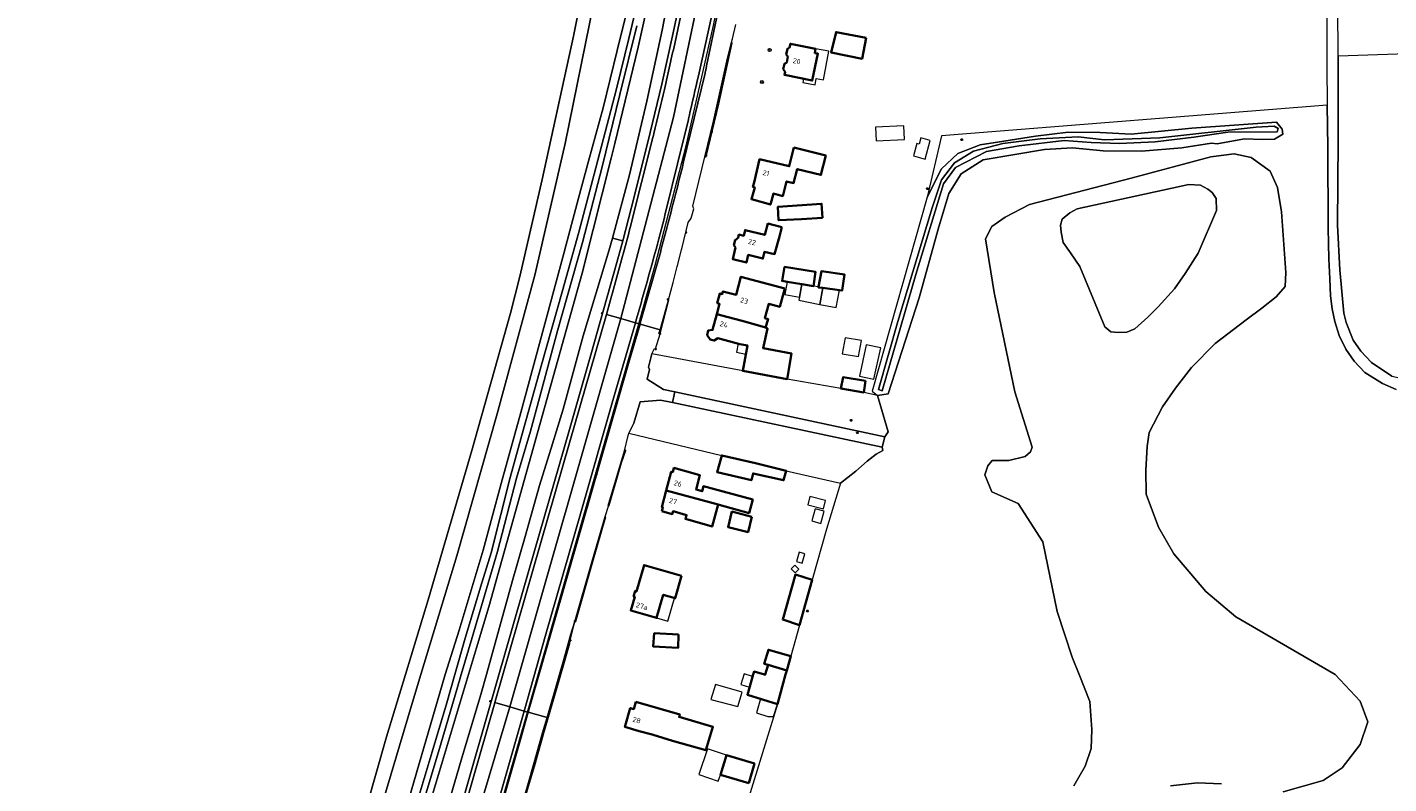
# Model space of a CAD drawing. Header units: metres. Extents: x 152610 to 160096, y 456114 to 462495.
# Tile 5 of 256: x 153111 to 153471, y 458471 to 458672. Entities that reach past the tile are written whole.
import ezdxf
from ezdxf.enums import TextEntityAlignment as Align

# ---------------------------------------------------------------- set-up
doc = ezdxf.new("R2010")
doc.units = ezdxf.units.M
doc.header["$LTSCALE"] = 0.5
doc.layers.get('0').update_dxf_attribs({"linetype": 'CONTINUOUS'})
for name, color, linetype, lineweight in [('B-PV-GR-BOOM-S', 251, 'CONTINUOUS', 25), ('B-PV-GR-BOS_GEMENGD-GV', 251, 'CONTINUOUS', 13), ('B-PV-GR-BOS_NAALD-GV', 251, 'CONTINUOUS', 13), ('B-PV-GR-GRAS-GV', 251, 'CONTINUOUS', 13), ('B-PV-GR-GROENVOORZIENING-GV', 251, 'CONTINUOUS', 18), ('B-PV-GR-HAAG-G', 251, 'GR-HAAG1-SO', 13), ('B-PV-GR-HEIDE-GV', 251, 'CONTINUOUS', 13), ('B-PV-GW-TALUD_KRUIN-G', 251, 'CONTINUOUS', 18), ('B-PV-IE-MEUBILAIR-S', 251, 'CONTINUOUS', 25), ('B-PV-IE-TERREINAFSCHEIDING_KUNSTMATIG_HEKWERK-G', 251, 'IE-TERREINAFSCHEIDING_KUNSTMATIG-SO', 18), ('B-PV-OG-BEBOUWING-GV', 6, 'CONTINUOUS', 35), ('B-PV-OG-BEBOUWING-T18', 1, 'CONTINUOUS', 18), ('B-PV-OG-BEBOUWING_LOODS-GV', 251, 'CONTINUOUS', 18), ('B-PV-OG-BEBOUWING_OVERBOUWING-GV', 251, 'CONTINUOUS', 18), ('B-PV-OG-BEBOUWING_SCHUUR-GV', 251, 'CONTINUOUS', 18), ('B-PV-OG-TERREIN_BEGROEID-GV', 251, 'CONTINUOUS', 18), ('B-PV-OG-TERREIN_OEVER-GV', 251, 'CONTINUOUS', 18), ('B-PV-OG-WATER_SLOOT-GV', 251, 'CONTINUOUS', 18), ('B-PV-VH-GESLOTENVERHARDING-GV', 251, 'CONTINUOUS', 18), ('B-PV-VH-GESLOTENVERHARDING_ASFALT-GV', 251, 'CONTINUOUS', 18), ('B-PV-VH-HALFVERHARDING-GV', 251, 'CONTINUOUS', 18), ('B-PV-VH-ONVERHARD_ZAND-GV', 251, 'CONTINUOUS', 18), ('B-PV-VH-OPENVERHARDING-GV', 251, 'CONTINUOUS', 18), ('B-PV-VH-OPENVERHARDING_BETONSTRAATSTEEN-GV', 251, 'CONTINUOUS', 18)]:
    doc.layers.add(name, color=color, linetype=linetype, lineweight=lineweight)
doc.styles.add('NLCS-ISO', font='NLCS-ISO.ttf')
doc.styles.add('NLCS-ISO-M750-T18', font='NLCS-ISO.ttf', dxfattribs={"height": 1.35})
doc.linetypes.add('GR-HAAG1-SO', pattern='A,6,[176,NLCS.SHX,S=0.125,R=0,X=0,Y=0],-2', length=8)
doc.linetypes.add('IE-TERREINAFSCHEIDING_KUNSTMATIG-SO', pattern='A,4,[82,NLCS.SHX,S=0.75,R=90,X=0,Y=0],4,-2', length=10)

# ---------------------------------------------------------------- blocks, each defined once
blk = doc.blocks.new('SIE-MEUBILAIR_BORD_VERKEER-SO')
blk.add_lwpolyline([(-0.5625, -0.5625), (0.5625, -0.5625), (0.5625, 0.5625), (-0.5625, 0.5625)], close=True)
at = {"style": 'NLCS-ISO'}
blk.add_text('vb', height=0.75, dxfattribs=at).set_placement((0, 0), align=Align.MIDDLE_CENTER)
blk = doc.blocks.new('SIE-MEUBILAIR_PAAL_LICHTMAST-SO')
for points in [[(-0.6, 0), (-1, 0)], [(-0.7, 0.7), (-0.4, 0.4)], [(0, 1), (0, 0.6)], [(0.4, 0.4), (0.7, 0.7)], [(1, 0), (0.6, 0)], [(-0.7, -0.7), (-0.4, -0.4)], [(0, -0.6), (0, -1)], [(0.4, -0.4), (0.7, -0.7)]]:
    blk.add_lwpolyline(points)
blk.add_circle((0, 0), 0.5)
blk = doc.blocks.new('SIE-MEUBILAIR_PAAL_GRENSMARKERING-SO')
blk.add_circle((0, 0), 0.75)
at = {"style": 'NLCS-ISO'}
blk.add_text('gr', height=0.75, dxfattribs=at).set_placement((0, 0.2), align=Align.MIDDLE_CENTER)
blk = doc.blocks.new('SIE-MEUBILAIR_PAAL-SO')
blk.add_circle((0, 0), 0.75)
blk = doc.blocks.new('SIE-MEUBILAIR_PAAL_VERKEERSBORD-SO')
blk.add_circle((0, 0), 0.75)
at = {"style": 'NLCS-ISO'}
blk.add_text('vb', height=0.75, dxfattribs=at).set_placement((0, 0.1), align=Align.MIDDLE_CENTER)
blk = doc.blocks.new('SIE-MEUBILAIR_PAAL_HECTOMETER-SO')
blk.add_circle((0, 0), 0.75)
at = {"style": 'NLCS-ISO'}
blk.add_text('hm', height=0.75, dxfattribs=at).set_placement((0.2, 0.1), align=Align.MIDDLE_CENTER)
blk = doc.blocks.new('SIE-MEUBILAIR_PUT_RIOOLPUT-SO')
blk.add_ellipse((0, 0), major_axis=(1.25, 0), ratio=0.54)
blk = doc.blocks.new('SGR-BOOM_GBKN-SO')
at = {"linetype": 'ByBlock', "lineweight": 18}
h = blk.add_hatch(color=0, dxfattribs=at)
h.dxf.hatch_style = 1
edge = h.paths.add_edge_path()
edge.add_arc((0, 0), 0.25, 0, 360)
at = {"color": 0, "linetype": 'ByBlock', "lineweight": 18}
for radius in [2, 0.25]:
    blk.add_circle((0, 0), radius, dxfattribs=at)
at = {"color": 0, "linetype": 'ByBlock', "lineweight": 18, "style": 'NLCS-ISO'}
blk.add_attdef('SOORT', (2.5, 0), '', height=1.5, dxfattribs=at)

msp = doc.modelspace()

# ---------------------------------------------------------------- linework, layer by layer
at = {"layer": 'B-PV-GR-BOS_GEMENGD-GV', "flags": 128}
for points in [[(153473.23, 458575.549), (153469.536, 458577.089), (153464.899, 458580.011), (153462.059, 458582.996), (153459.87, 458586.213), (153458.103, 458589.798), (153456.914, 458593.538), (153456.271, 458596.935), (153455.825, 458600.293), (153455.61, 458604.856), (153455.325, 458610.123), (153455.181, 458618.247), (153455.059, 458639.763), (153454.962, 458650.864), (153352.832, 458642.756), (153348.962, 458626.49), (153352.829, 458633.977), (153357.107, 458638.062), (153363.05, 458640.315), (153369.309, 458641.328), (153377.713, 458642.61), (153386.354, 458643.689), (153394.791, 458643.624), (153403.038, 458643.185), (153419.076, 458644.759), (153441.518, 458646.382), (153443.014, 458644.513), (153443.209, 458643.193), (153440.986, 458641.879), (153437.679, 458641.78), (153433.039, 458641.943), (153425.83, 458640.65), (153424.265, 458640.768), (153416.43, 458639.526), (153405.725, 458638.653), (153395.57, 458638.743), (153387.452, 458639.521), (153380.056, 458639.081), (153372.239, 458637.764), (153363.847, 458636.357), (153357.973, 458632.691), (153354.735, 458627.495), (153351.915, 458617.959), (153346.84, 458599.846), (153338.649, 458574.343), (153335.863, 458573.929), (153338.643, 458564.314), (153337.758, 458563.012), (153337.102, 458560.264), (153337.296, 458559.32), (153335.447, 458558.415), (153333.097, 458556.519), (153330.084, 458553.901), (153326.002, 458550.68), (153322.332, 458538.473), (153318.57, 458525.119), (153315.185, 458513.102), (153312.855, 458504.83), (153311.8, 458501.085), (153311.5, 458500), (153309.327, 458492.122), (153301.761, 458467.461)], [(153387.819, 458470.519), (153390.828, 458475.698), (153392.452, 458480.369), (153392.561, 458485.413), (153392.032, 458492.85), (153389.238, 458500), (153387.409, 458504.551), (153383.419, 458516.709), (153379.622, 458535.166), (153373.076, 458545.286), (153366.126, 458548.359), (153364.296, 458552.944), (153365.036, 458555.295), (153366.206, 458556.687), (153370.583, 458556.701), (153374.956, 458557.783), (153376.34, 458558.962), (153376.763, 458560.245), (153372.231, 458574.856), (153366.699, 458601.207), (153364.41, 458615.398), (153366.108, 458618.714), (153369.622, 458621.181), (153376.124, 458624.512), (153403.004, 458631.54), (153424.124, 458637.161), (153430.313, 458637.929), (153434.8, 458636.983), (153439.83, 458633.37), (153441.766, 458628.999), (153442.855, 458622.597), (153443.975, 458606.48), (153443.774, 458602.849), (153441.434, 458600.066), (153437.601, 458597.064), (153433.448, 458593.954), (153425.248, 458587.735), (153418.97, 458581.309), (153414.718, 458575.85), (153411.318, 458570.928), (153407.817, 458564.084), (153407.295, 458560.452), (153406.889, 458554.152), (153407.017, 458547.747), (153410.249, 458539.003), (153414.329, 458531.971), (153422.796, 458521.963), (153430.718, 458515.264), (153457.071, 458500), (153463.651, 458492.961), (153465.686, 458487.42), (153463.689, 458481.487), (153458.918, 458475.293), (153453.885, 458471.872), (153443.304, 458468.937)], [(153426.905, 458471.026), (153420.6, 458471.257), (153413.415, 458470.477)]]:
    msp.add_lwpolyline(points, dxfattribs=at)
for points in [[(153443.014, 458644.513), (153441.518, 458646.382), (153419.076, 458644.759), (153403.038, 458643.185), (153394.791, 458643.624), (153386.354, 458643.689), (153377.713, 458642.61), (153369.309, 458641.328), (153363.05, 458640.315), (153357.107, 458638.062), (153352.829, 458633.977), (153348.962, 458626.49), (153334.422, 458575.047), (153335.863, 458573.929), (153338.649, 458574.343), (153346.84, 458599.846), (153351.915, 458617.959), (153354.735, 458627.495), (153357.973, 458632.691), (153363.847, 458636.357), (153372.239, 458637.764), (153380.056, 458639.081), (153387.452, 458639.521), (153395.57, 458638.743), (153405.725, 458638.653), (153416.43, 458639.526), (153424.265, 458640.768), (153425.83, 458640.65), (153433.039, 458641.943), (153437.679, 458641.78), (153440.986, 458641.879), (153443.209, 458643.193)], [(153436.145, 458645.067), (153440.858, 458645.289), (153441.961, 458644.698), (153441.675, 458643.764), (153428.602, 458643.74), (153419.652, 458642.396), (153409.409, 458641.14), (153399.922, 458640.715), (153392.379, 458640.985), (153385.235, 458641.533), (153373.383, 458640.045), (153364.696, 458638.558), (153356.486, 458634.331), (153353.279, 458629.999), (153345.947, 458605.98), (153337.044, 458575.129), (153336.144, 458575.492), (153341.199, 458593.578), (153350.276, 458623.651), (153352.764, 458631.096), (153356.262, 458635.569), (153361.24, 458638.655), (153369.012, 458640.684), (153378.923, 458641.95), (153388.949, 458642.489), (153395.978, 458641.658), (153410.646, 458642.233)], [(153441.961, 458644.698), (153440.858, 458645.289), (153436.145, 458645.067), (153410.646, 458642.233), (153395.978, 458641.658), (153388.949, 458642.489), (153378.923, 458641.95), (153369.012, 458640.684), (153361.24, 458638.655), (153356.262, 458635.569), (153352.764, 458631.096), (153350.276, 458623.651), (153341.199, 458593.578), (153336.144, 458575.492), (153337.044, 458575.129), (153345.947, 458605.98), (153353.279, 458629.999), (153356.486, 458634.331), (153364.696, 458638.558), (153373.383, 458640.045), (153385.235, 458641.533), (153392.379, 458640.985), (153399.922, 458640.715), (153409.409, 458641.14), (153419.652, 458642.396), (153428.602, 458643.74), (153441.675, 458643.764)], [(153421.402, 458629.673), (153418.306, 458629.876), (153388.755, 458623.373), (153386.73, 458622.352), (153384.76, 458620.637), (153384.285, 458619.034), (153384.451, 458617.22), (153384.994, 458614.499), (153386.925, 458611.73), (153389.392, 458608.109), (153396.011, 458592.117), (153397.617, 458590.787), (153399.592, 458590.634), (153401.834, 458590.694), (153404.019, 458591.609), (153407.426, 458594.663), (153410.192, 458597.448), (153414.5, 458602.16), (153417.316, 458606.226), (153420.714, 458611.682), (153425.641, 458622.961), (153425.524, 458626.11), (153424.505, 458627.708), (153423.328, 458628.612)], [(153300.151, 458580.446), (153276.103, 458584.947), (153275.958, 458584.656), (153275.213, 458581.471), (153275.457, 458580.833), (153274.881, 458578.221), (153279.209, 458575.533), (153282.167, 458574.916), (153337.758, 458563.012), (153338.643, 458564.314), (153335.863, 458573.929), (153332.187, 458574.758), (153326.16, 458575.819), (153311.956, 458578.281)], [(153337.102, 458560.264), (153281.519, 458572.039), (153278.399, 458572.696), (153272.99, 458572.267), (153271.346, 458566.622), (153269.982, 458563.912), (153294.586, 458558.048), (153303.492, 458555.966), (153311.673, 458554.007), (153326.002, 458550.68), (153330.084, 458553.901), (153333.097, 458556.519), (153335.447, 458558.415), (153337.296, 458559.32)]]:
    msp.add_lwpolyline(points, close=True, dxfattribs=at)
at = {"layer": 'B-PV-GR-BOS_NAALD-GV', "flags": 128}
msp.add_lwpolyline([(153500, 458675.689), (153481.3, 458664.678), (153457.841, 458663.882), (153457.836, 458641.493), (153457.692, 458619.049), (153458.298, 458607.214), (153459.296, 458595.709), (153459.921, 458593.261), (153461.84, 458588.627), (153463.869, 458585.683), (153466.655, 458582.654), (153472.062, 458579.032), (153478.026, 458577.742), (153481.982, 458577.552), (153500, 458578.647), (153518.742, 458579.786), (153603.732, 458584.217), (153622.279, 458585.079), (153622.12, 458586.228), (153621.698, 458588.875), (153619.817, 458588.761), (153612.623, 458627.587), (153598.046, 458698.398)], dxfattribs=at)
at = {"layer": 'B-PV-GR-GRAS-GV', "flags": 128}
for points in [[(153276.887, 458686.145), (153272.46, 458666.225), (153266.311, 458640.676), (153265.329, 458636.774), (153260.572, 458617.87), (153257.662, 458606.305), (153232.871, 458517.935), (153229.619, 458507.097), (153217.43, 458466.468)], [(153219.498, 458456.462), (153225.557, 458477.328), (153230.81, 458494.723), (153232.271, 458500), (153239.159, 458524.889), (153242.533, 458536.524), (153246.353, 458550.116), (153249.804, 458561.152), (153252.633, 458570.339), (153257.92, 458589.712), (153264.79, 458612.529), (153265.636, 458615.65), (153270.176, 458632.397), (153274.731, 458651.945), (153278.83, 458670.691), (153281.473, 458684.543)]]:
    msp.add_lwpolyline(points, dxfattribs=at)
at = {"layer": 'B-PV-GR-GROENVOORZIENING-GV', "flags": 128}
for points in [[(153281.473, 458684.543), (153278.83, 458670.691), (153274.731, 458651.945), (153270.176, 458632.397), (153265.636, 458615.65), (153268.413, 458614.898), (153271.37, 458626.543), (153275.674, 458643.613), (153278.696, 458656.436), (153281.577, 458669.263), (153283.592, 458678.676)], [(153283.592, 458678.676), (153281.577, 458669.263), (153278.696, 458656.436), (153275.674, 458643.613), (153271.37, 458626.543), (153268.413, 458614.898), (153266.848, 458609.138), (153259.932, 458584.711), (153254.072, 458564.336), (153243.678, 458528.196), (153235.226, 458498.704), (153228.342, 458474.685), (153219.042, 458442.236), (153213.385, 458422.522), (153208.02, 458403.881), (153202.561, 458384.801), (153197.239, 458366.179), (153189.167, 458338.034), (153185.908, 458338.969), (153183.844, 458331.792), (153179.437, 458316.351), (153174.493, 458299.086), (153171.265, 458287.869), (153166.372, 458270.833)], [(153290.597, 458661.26), (153292.507, 458670.48), (153294.416, 458679.7), (153293.996, 458679.795), (153293.11, 458679.994), (153292.536, 458677.346), (153291.959, 458674.7), (153290.194, 458666.685), (153288.409, 458658.675)], [(153284.402, 458635.47), (153287.288, 458647.425), (153290.171, 458659.38)], [(153285.763, 458647.096), (153282.876, 458635.282), (153279.986, 458623.47)], [(153270.364, 458618.46), (153273.372, 458630.373), (153276.377, 458642.287), (153276.512, 458642.83), (153276.645, 458643.373)], [(153219.042, 458442.236), (153228.342, 458474.685), (153235.226, 458498.704), (153243.678, 458528.196), (153254.072, 458564.336), (153259.932, 458584.711), (153266.848, 458609.138), (153268.413, 458614.898), (153265.636, 458615.65), (153264.79, 458612.529), (153257.92, 458589.712), (153252.633, 458570.339), (153249.804, 458561.152), (153246.353, 458550.116), (153242.533, 458536.524), (153239.159, 458524.889), (153232.271, 458500), (153230.81, 458494.723), (153225.557, 458477.328), (153219.498, 458456.462)], [(153272.642, 458592.95), (153272.959, 458592.861), (153273.027, 458593.093), (153278.336, 458611.784)], [(153159.319, 458237.67), (153165.031, 458254.558), (153171.072, 458274.406), (153171.808, 458274.196), (153179.412, 458300.271), (153179.428, 458300.327), (153180.544, 458304.237), (153188.065, 458330.582), (153196.808, 458361.041), (153206.938, 458396.508), (153206.94, 458396.514), (153216.16, 458428.55), (153224.52, 458457.748), (153234.473, 458492.474), (153234.497, 458492.558), (153244.639, 458527.92), (153254.247, 458561.362), (153264.039, 458595.373), (153264.042, 458595.385)], [(153271.858, 458593.66), (153271.728, 458593.207), (153272.642, 458592.95)], [(153251.281, 458498.798), (153248.325, 458488.564), (153247.163, 458484.542)], [(153247.374, 458484.059), (153247.489, 458484.476), (153251.591, 458498.641), (153251.281, 458498.798)], [(153233.37, 458454.991), (153241.47, 458483.422), (153243.353, 458490), (153243.161, 458490.055), (153242.243, 458490.32), (153239.065, 458479.158), (153229.958, 458447.373), (153220.522, 458414.627), (153214.713, 458394.301), (153206.591, 458365.878), (153198.519, 458337.734), (153189.694, 458307.118), (153188.233, 458302.009), (153187.139, 458298.184), (153177.621, 458264.897), (153172.648, 458247.465), (153166.622, 458225.936)], [(153244.876, 458476.658), (153240.092, 458459.515), (153236.907, 458448.205)], [(153237.386, 458447.623), (153237.524, 458449.806), (153241.306, 458463.235), (153245.382, 458476.812), (153245.402, 458476.884)]]:
    msp.add_lwpolyline(points, dxfattribs=at)
at = {"layer": 'B-PV-GR-GROENVOORZIENING-GV'}
for points in [[(153282.312, 458667.955, 0.0034602), (153285.195, 458681.478)], [(153279.397, 458655.024, 0.0023975), (153282.312, 458667.955)], [(153290.171, 458659.38, 0.0032305), (153290.394, 458660.329)], [(153290.394, 458660.329, 0.0053504), (153290.597, 458661.26)], [(153288.409, 458658.675, -0.0017563), (153285.954, 458647.897)], [(153276.645, 458643.373, 0.0027358), (153279.397, 458655.024)], [(153285.954, 458647.897, -0.0038255), (153285.763, 458647.096)], [(153282.421, 458627.506, 0.0033692), (153284.402, 458635.47)], [(153278.336, 458611.784, 0.0017016), (153282.421, 458627.506)], [(153279.986, 458623.47, -0.0065164), (153277.208, 458612.732)], [(153268.353, 458610.822, 0.0050974), (153270.364, 458618.46)], [(153277.208, 458612.732, -0.0036753), (153271.858, 458593.66)], [(153264.042, 458595.385, 0.0025282), (153268.353, 458610.822)], [(153247.163, 458484.542, 0.0144487), (153247.374, 458484.059)], [(153245.402, 458476.884, 0.0155972), (153244.876, 458476.658)]]:
    msp.add_lwpolyline(points, format="xyb", dxfattribs=at)
at = {"layer": 'B-PV-GR-GROENVOORZIENING-GV', "flags": 128}
for points in [[(153290.119, 458637.197), (153290.276, 458637.158), (153290.485, 458637.142), (153293.811, 458651.165), (153297.381, 458667.3), (153297.153, 458667.549), (153296.158, 458663.324), (153292.433, 458646.585)], [(153280.476, 458599.275), (153278.25, 458591.37), (153277.971, 458590.381), (153278.258, 458590.286), (153280.583, 458599.207)], [(153272.959, 458592.861), (153272.642, 458592.95), (153271.728, 458593.207), (153265.966, 458573.221), (153257.209, 458542.592), (153248.044, 458510.692), (153242.243, 458490.32), (153243.161, 458490.055), (153243.353, 458490), (153250.71, 458515.707), (153259.857, 458547.384), (153269.902, 458582.444)], [(153268.823, 458559.257), (153264.537, 458544.822), (153264.773, 458544.75), (153267.012, 458552.415), (153268.009, 458556.049), (153269.179, 458559.311), (153269.211, 458559.399)], [(153263.756, 458541.862), (153260.174, 458529.744), (153255.689, 458514.064), (153255.931, 458514.049), (153260.443, 458529.839), (153263.858, 458541.8)], [(153254.201, 458509.117), (153252.762, 458503.964), (153253.144, 458503.923), (153254.321, 458508.244), (153254.494, 458509.045)]]:
    msp.add_lwpolyline(points, close=True, dxfattribs=at)
at = {"layer": 'B-PV-GR-HAAG-G', "flags": 128}
msp.add_lwpolyline([(153268.009, 458556.049), (153269.179, 458559.311)], dxfattribs=at)
at = {"layer": 'B-PV-GR-HEIDE-GV', "flags": 128}
for points in [[(153071.559, 458288.333), (153116.568, 458296.611), (153141.394, 458301.93), (153152.804, 458302.963), (153153.502, 458306.576), (153155.823, 458316.493), (153164.925, 458346.216), (153172.457, 458370.503), (153181.242, 458398.176), (153189.331, 458425.802), (153197.807, 458455.193), (153205.834, 458483.465), (153210.831, 458500), (153216.811, 458519.786), (153228.378, 458559.382), (153238.626, 458595.717), (153241.142, 458605.419), (153247.076, 458631.141), (153255.373, 458669.127), (153263.956, 458712.631)], [(153260.669, 458677.656), (153253.108, 458640.7), (153245.074, 458605.777), (153235.086, 458569.099), (153224.44, 458531.472), (153214.916, 458500), (153212.696, 458492.663), (153201.41, 458454.658), (153189.239, 458411.738), (153181.611, 458386.799), (153176.203, 458367.881), (153168.219, 458344.676), (153159.055, 458316.282), (153156.231, 458303.213), (153152.314, 458285.084), (153147.814, 458268.674)], [(153149.522, 458258.707), (153162.174, 458301.599), (153184.982, 458375.934), (153198.574, 458421.876), (153221.327, 458500), (153225.077, 458511.788), (153231.446, 458532.978), (153236.201, 458550.63), (153241.374, 458569.463), (153247.461, 458591.944), (153252.477, 458610.617), (153256.648, 458626.198), (153259.352, 458635.998), (153263.178, 458650.114), (153266.929, 458665.353), (153269.969, 458677.773)]]:
    msp.add_lwpolyline(points, dxfattribs=at)
at = {"layer": 'B-PV-GW-TALUD_KRUIN-G', "flags": 128}
msp.add_lwpolyline([(153385.235, 458641.533), (153373.383, 458640.045), (153364.696, 458638.558), (153356.486, 458634.331), (153353.279, 458629.999), (153345.947, 458605.98), (153337.044, 458575.129), (153336.144, 458575.492), (153341.199, 458593.578), (153350.276, 458623.651), (153352.764, 458631.096), (153356.262, 458635.569), (153361.24, 458638.655), (153369.012, 458640.684), (153378.923, 458641.95), (153388.949, 458642.489), (153395.978, 458641.658), (153410.646, 458642.233), (153436.145, 458645.067), (153440.858, 458645.289), (153441.961, 458644.698), (153441.675, 458643.764), (153428.602, 458643.74), (153419.652, 458642.396), (153409.409, 458641.14), (153399.922, 458640.715), (153392.379, 458640.985)], close=True, dxfattribs=at)
at = {"layer": 'B-PV-IE-TERREINAFSCHEIDING_KUNSTMATIG_HEKWERK-G', "flags": 128}
for points in [[(153215.835, 458394.419), (153220.735, 458411.594), (153222.182, 458416.682), (153237.885, 458471.573), (153243.161, 458490.055), (153252.334, 458522.192), (153264.459, 458564.399), (153272.642, 458592.95), (153272.73, 458593.256), (153277.004, 458608.465), (153285.143, 458640.04), (153292.413, 458671.943), (153293.996, 458679.795), (153298.645, 458702.86), (153304.211, 458735.101), (153308.915, 458767.921), (153310.525, 458781.755), (153311.013, 458785.952), (153311.551, 458790.574), (153315.295, 458794.067), (153316.95, 458807.39)], [(153187.249, 458364.031), (153202.585, 458416.99), (153217.43, 458466.468), (153229.619, 458507.097), (153232.871, 458517.935), (153257.662, 458606.305), (153260.572, 458617.87), (153265.329, 458636.774), (153266.311, 458640.676), (153272.46, 458666.225), (153276.887, 458686.145), (153280.459, 458702.299), (153282.506, 458712.578), (153282.968, 458714.898), (153291.667, 458758.584)]]:
    msp.add_lwpolyline(points, dxfattribs=at)
at = {"layer": 'B-PV-OG-BEBOUWING-GV', "flags": 128}
for points in [[(153332.797, 458668.67), (153324.875, 458670.229), (153323.559, 458664.845), (153331.739, 458663.142)], [(153319.441, 458665.794), (153312.777, 458667.148), (153312.565, 458666.104), (153311.999, 458665.804), (153311.689, 458664.281), (153312.133, 458663.714), (153311.823, 458662.187), (153311.171, 458661.842), (153310.871, 458660.364), (153311.364, 458659.733), (153311.191, 458658.882), (153318.554, 458657.386), (153320.046, 458664.54), (153319.268, 458664.675)], [(153313.708, 458639.637), (153312.467, 458634.669), (153304.615, 458636.521), (153303.157, 458630.343), (153302.841, 458629.193), (153303.314, 458629.064), (153302.451, 458625.919), (153307.473, 458624.535), (153308.263, 458627.436), (153310.769, 458626.776), (153311.755, 458630.654), (153313.622, 458630.193), (153314.571, 458633.94), (153320.836, 458632.391), (153322.132, 458637.5)], [(153321.251, 458620.97), (153321.044, 458624.735), (153309.419, 458623.919), (153309.632, 458620.366), (153309.743, 458620.372), (153315.724, 458620.683)], [(153310.494, 458618.512), (153306.824, 458619.472), (153305.991, 458616.459), (153300.79, 458617.745), (153300.425, 458616.268), (153299.141, 458616.585), (153298.924, 458615.708), (153298.173, 458615.095), (153297.838, 458613.741), (153298.23, 458613.137), (153297.958, 458612.039), (153297.993, 458612.03), (153297.505, 458610.054), (153301.13, 458609.158), (153301.63, 458611.18), (153305.508, 458610.222), (153305.952, 458612.017), (153308.603, 458611.401), (153309.847, 458616.079)], [(153311.262, 458602.294), (153299.673, 458605.407), (153298.376, 458600.579), (153294.905, 458601.511), (153294.719, 458600.82), (153294.104, 458600.986), (153293.402, 458598.373), (153294.026, 458598.206), (153293.3, 458595.501), (153300.969, 458593.462), (153306.184, 458591.978), (153306.864, 458594.157), (153306.031, 458594.38), (153307.068, 458598.244), (153309.965, 458597.466)], [(153311.958, 458604.057), (153315.761, 458603.425), (153318.898, 458602.903), (153319.404, 458606.704), (153311.225, 458607.978), (153310.557, 458604.29)], [(153321.384, 458602.416), (153325.743, 458601.821), (153326.478, 458601.721), (153326.77, 458603.567), (153327.12, 458605.976), (153320.975, 458606.851), (153320.218, 458602.716), (153320.193, 458602.579)], [(153300.969, 458593.462), (153293.3, 458595.501), (153292.173, 458591.304), (153291.032, 458591.181), (153290.692, 458589.915), (153291.527, 458588.755), (153292.609, 458588.465), (153293.518, 458589.119), (153299.38, 458587.545), (153301.395, 458587.2), (153300.151, 458580.446), (153311.956, 458578.281), (153313.08, 458585.047), (153305.547, 458586.435), (153306.747, 458591.679), (153306.184, 458591.978)], [(153332.7, 458577.801), (153326.745, 458578.764), (153326.16, 458575.819), (153332.187, 458574.758)], [(153303.492, 458555.966), (153294.586, 458558.048), (153293.372, 458553.589), (153302.465, 458551.468), (153302.881, 458553.292), (153310.99, 458551.451), (153311.673, 458554.007)], [(153293.871, 458544.98), (153301.837, 458542.76), (153302.795, 458546.345), (153292.643, 458549.143), (153289.758, 458549.869), (153289.43, 458548.566), (153287.792, 458549.012), (153288.818, 458552.784), (153284.764, 458553.956), (153281.929, 458554.728), (153281.627, 458553.621), (153281.238, 458553.727), (153279.89, 458548.774), (153293.605, 458545.052)], [(153278.745, 458543.252), (153281.506, 458542.486), (153281.712, 458543.248), (153285.269, 458542.258), (153284.983, 458541.237), (153292.028, 458539.212), (153293.605, 458545.052), (153279.89, 458548.774), (153278.693, 458544.378), (153279.027, 458544.288)], [(153302.558, 458541.817), (153297.287, 458543.157), (153296.275, 458539.059), (153301.554, 458537.749)], [(153283.977, 458526.104), (153274.043, 458528.995), (153272.004, 458521.987), (153271.651, 458522.09), (153271.245, 458520.697), (153271.566, 458520.603), (153270.514, 458516.989), (153277.341, 458515.003), (153279.122, 458521.124), (153282.26, 458520.208)], [(153318.57, 458525.119), (153314.122, 458526.474), (153310.76, 458514.54), (153315.185, 458513.102)], [(153283.151, 458510.556), (153276.718, 458510.935), (153276.393, 458507.435), (153283.036, 458507.064)], [(153306.891, 458502.564), (153311.8, 458501.085), (153312.855, 458504.83), (153306.962, 458506.575), (153305.854, 458502.833)], [(153311.8, 458501.085), (153306.891, 458502.564), (153306.132, 458500), (153306.114, 458499.938), (153305.892, 458500), (153303.142, 458500.77), (153302.92, 458500), (153301.379, 458494.642), (153309.327, 458492.122), (153311.5, 458500)], [(153271.846, 458492.759), (153271.292, 458490.834), (153270.386, 458491.095), (153269.036, 458486.399), (153268.949, 458486.098), (153272.707, 458485.018), (153276.178, 458484.061), (153276.45, 458483.983), (153281.588, 458482.464), (153290.419, 458479.925), (153292.242, 458486.159), (153283.295, 458488.747), (153283.486, 458489.413)], [(153301.725, 458471.23), (153303.262, 458476.414), (153295.828, 458478.619), (153294.291, 458473.435)]]:
    msp.add_lwpolyline(points, close=True, dxfattribs=at)
at = {"layer": 'B-PV-OG-BEBOUWING_LOODS-GV', "flags": 128}
for points in [[(153315.155, 458599.998), (153315.761, 458603.425), (153311.958, 458604.057), (153311.322, 458600.731)], [(153320.611, 458598.048), (153321.384, 458602.416), (153320.193, 458602.579), (153320.218, 458602.716), (153318.898, 458602.903), (153315.761, 458603.425), (153315.155, 458599.998), (153315.004, 458599.146)], [(153325.743, 458601.821), (153321.384, 458602.416), (153320.611, 458598.048), (153324.862, 458597.216)]]:
    msp.add_lwpolyline(points, close=True, dxfattribs=at)
at = {"layer": 'B-PV-OG-BEBOUWING_OVERBOUWING-GV', "flags": 128}
for points in [[(153322.936, 458665.15), (153319.441, 458665.794), (153319.268, 458664.675), (153320.046, 458664.54), (153318.554, 458657.386), (153316.213, 458657.862), (153316.033, 458656.888), (153319.322, 458656.282), (153319.629, 458657.948), (153321.543, 458657.596)], [(153299.38, 458587.545), (153298.926, 458587.667), (153298.463, 458585.443), (153300.975, 458584.92), (153301.395, 458587.2)], [(153282.086, 458520.259), (153279.122, 458521.124), (153277.341, 458515.003), (153280.355, 458514.175)], [(153302.779, 458499.511), (153300.498, 458500.207), (153299.628, 458497.353), (153301.955, 458496.643)], [(153295.828, 458478.619), (153290.808, 458480.278), (153288.483, 458473.517), (153293.678, 458471.741), (153294.291, 458473.435)]]:
    msp.add_lwpolyline(points, close=True, dxfattribs=at)
at = {"layer": 'B-PV-OG-BEBOUWING_SCHUUR-GV', "flags": 128}
for points in [[(153342.963, 458641.758), (153342.777, 458645.395), (153335.277, 458645.012), (153335.463, 458641.375)], [(153349.753, 458641.519), (153347.304, 458642.159), (153346.887, 458640.561), (153346.264, 458640.724), (153345.395, 458637.397), (153348.468, 458636.594)], [(153331.573, 458588.463), (153327.259, 458589.223), (153326.513, 458584.989), (153330.828, 458584.23)], [(153336.683, 458586.523), (153332.832, 458587.353), (153331.05, 458579.081), (153334.902, 458578.252)], [(153322.106, 458546.066), (153317.961, 458547.132), (153317.399, 458544.946), (153321.544, 458543.879)], [(153321.705, 458543.27), (153319.362, 458543.916), (153318.475, 458540.696), (153320.817, 458540.05)], [(153316.595, 458532.001), (153315.131, 458532.43), (153314.402, 458529.939), (153315.866, 458529.511)], [(153315.028, 458527.902), (153313.951, 458528.986), (153312.993, 458528.035), (153314.07, 458526.951)], [(153300.036, 458495.288), (153292.934, 458497.388), (153291.732, 458493.418), (153298.815, 458491.495)], [(153309.327, 458492.122), (153304.878, 458493.532), (153303.766, 458489.88), (153306.811, 458488.896), (153308.32, 458488.838)]]:
    msp.add_lwpolyline(points, close=True, dxfattribs=at)
at = {"layer": 'B-PV-OG-TERREIN_BEGROEID-GV', "flags": 128}
for points in [[(153443.304, 458468.937), (153453.885, 458471.872), (153458.918, 458475.293), (153463.689, 458481.487), (153465.686, 458487.42), (153463.651, 458492.961), (153457.071, 458500), (153430.718, 458515.264), (153422.796, 458521.963), (153414.329, 458531.971), (153410.249, 458539.003), (153407.017, 458547.747), (153406.889, 458554.152), (153407.295, 458560.452), (153407.817, 458564.084), (153411.318, 458570.928), (153414.718, 458575.85), (153418.97, 458581.309), (153425.248, 458587.735), (153433.448, 458593.954), (153437.601, 458597.064), (153441.434, 458600.066), (153443.774, 458602.849), (153443.975, 458606.48), (153442.855, 458622.597), (153441.766, 458628.999), (153439.83, 458633.37), (153434.8, 458636.983), (153430.313, 458637.929), (153424.124, 458637.161), (153403.004, 458631.54), (153376.124, 458624.512), (153369.622, 458621.181), (153366.108, 458618.714), (153364.41, 458615.398), (153366.699, 458601.207), (153372.231, 458574.856), (153376.763, 458560.245), (153376.34, 458558.962), (153374.956, 458557.783), (153370.583, 458556.701), (153366.206, 458556.687), (153365.036, 458555.295), (153364.296, 458552.944), (153366.126, 458548.359), (153373.076, 458545.286), (153379.622, 458535.166), (153383.419, 458516.709), (153387.409, 458504.551), (153389.238, 458500), (153392.032, 458492.85), (153392.561, 458485.413), (153392.452, 458480.369), (153390.828, 458475.698), (153387.819, 458470.519)], [(153413.415, 458470.477), (153420.6, 458471.257), (153426.905, 458471.026)]]:
    msp.add_lwpolyline(points, dxfattribs=at)
msp.add_lwpolyline([(153388.755, 458623.373), (153418.306, 458629.876), (153421.402, 458629.673), (153423.328, 458628.612), (153424.505, 458627.708), (153425.524, 458626.11), (153425.641, 458622.961), (153420.714, 458611.682), (153417.316, 458606.226), (153414.5, 458602.16), (153410.192, 458597.448), (153407.426, 458594.663), (153404.019, 458591.609), (153401.834, 458590.694), (153399.592, 458590.634), (153397.617, 458590.787), (153396.011, 458592.117), (153389.392, 458608.109), (153386.925, 458611.73), (153384.994, 458614.499), (153384.451, 458617.22), (153384.285, 458619.034), (153384.76, 458620.637), (153386.73, 458622.352)], close=True, dxfattribs=at)
at = {"layer": 'B-PV-OG-TERREIN_OEVER-GV', "flags": 128}
for points in [[(153165.431, 458291.527), (153170.191, 458307.238), (153183.481, 458351.096), (153187.249, 458364.031), (153202.585, 458416.99), (153217.43, 458466.468), (153229.619, 458507.097), (153232.871, 458517.935), (153257.662, 458606.305), (153260.572, 458617.87), (153265.329, 458636.774), (153266.311, 458640.676), (153272.46, 458666.225), (153276.887, 458686.145), (153280.459, 458702.299), (153282.506, 458712.578), (153282.968, 458714.898), (153291.667, 458758.584)], [(153211.812, 458459.201), (153217.868, 458479.544), (153221.751, 458492.49), (153223.88, 458500), (153226.613, 458509.638), (153231.074, 458524.291), (153233.534, 458532.28), (153238.571, 458552.204), (153242.091, 458565), (153246.863, 458582.02), (153252.308, 458601.397), (153256.71, 458617.221), (153261.276, 458634.252), (153266.716, 458655.151), (153269.989, 458668.495), (153273.612, 458683.826)], [(153269.969, 458677.773), (153266.929, 458665.353), (153263.178, 458650.114), (153259.352, 458635.998), (153256.648, 458626.198), (153252.477, 458610.617), (153247.461, 458591.944), (153241.374, 458569.463), (153236.201, 458550.63), (153231.446, 458532.978), (153225.077, 458511.788), (153221.327, 458500), (153198.574, 458421.876), (153184.982, 458375.934), (153162.174, 458301.599), (153149.522, 458258.707)], [(153272.143, 458671.916), (153267.636, 458653.715), (153262.93, 458634.528), (153257.739, 458614.442), (153251.071, 458591.093), (153246.366, 458573.267), (153243.923, 458564.487), (153240.236, 458552.004), (153235.203, 458532.603), (153228.492, 458509.792), (153225.625, 458500), (153224.469, 458496.051), (153219.858, 458480.397), (153213.312, 458458.632), (153205.827, 458433.651), (153200.586, 458415.781), (153195.889, 458401.044), (153191.049, 458384.987), (153184.732, 458364.988), (153179.811, 458348.329), (153169.61, 458313.34), (153161.289, 458285.161), (153157.937, 458274.785)]]:
    msp.add_lwpolyline(points, dxfattribs=at)
at = {"layer": 'B-PV-OG-WATER_SLOOT-GV', "flags": 128}
for points in [[(153273.612, 458683.826), (153269.989, 458668.495), (153266.716, 458655.151), (153261.276, 458634.252), (153256.71, 458617.221), (153252.308, 458601.397), (153246.863, 458582.02), (153242.091, 458565), (153238.571, 458552.204), (153233.534, 458532.28), (153231.074, 458524.291), (153226.613, 458509.638), (153223.88, 458500), (153221.751, 458492.49), (153217.868, 458479.544), (153211.812, 458459.201)], [(153157.937, 458274.785), (153161.289, 458285.161), (153169.61, 458313.34), (153179.811, 458348.329), (153184.732, 458364.988), (153191.049, 458384.987), (153195.889, 458401.044), (153200.586, 458415.781), (153205.827, 458433.651), (153213.312, 458458.632), (153219.858, 458480.397), (153224.469, 458496.051), (153225.625, 458500), (153228.492, 458509.792), (153235.203, 458532.603), (153240.236, 458552.004), (153243.923, 458564.487), (153246.366, 458573.267), (153251.071, 458591.093), (153257.739, 458614.442), (153262.93, 458634.528), (153267.636, 458653.715), (153272.143, 458671.916)]]:
    msp.add_lwpolyline(points, dxfattribs=at)
at = {"layer": 'B-PV-VH-GESLOTENVERHARDING-GV', "flags": 128}
for points in [[(153264.042, 458595.385), (153264.039, 458595.373), (153267.884, 458594.29), (153281.789, 458647.65), (153288.794, 458680.963), (153285.253, 458681.758), (153285.195, 458681.478)], [(153288.409, 458658.675), (153290.194, 458666.685), (153291.959, 458674.7), (153292.536, 458677.346), (153293.11, 458679.994), (153288.794, 458680.963), (153281.789, 458647.65), (153267.884, 458594.29), (153271.728, 458593.207), (153271.858, 458593.66)], [(153294.416, 458679.7), (153292.507, 458670.48), (153290.597, 458661.26)], [(153273.027, 458593.093), (153272.959, 458592.861), (153278.25, 458591.37), (153280.476, 458599.275), (153281.746, 458603.896), (153282.808, 458608.13), (153282.889, 458608.415), (153283.927, 458612.489), (153284.013, 458612.793), (153285.714, 458619.781), (153286.532, 458620.927), (153287.168, 458623.43), (153286.898, 458624.13), (153290.119, 458637.197), (153292.433, 458646.585), (153296.158, 458663.324), (153297.153, 458667.549), (153297.45, 458668.426), (153298.329, 458672.245)], [(153290.171, 458659.38), (153287.288, 458647.425), (153284.402, 458635.47)], [(153279.986, 458623.47), (153282.876, 458635.282), (153285.763, 458647.096)], [(153276.645, 458643.373), (153276.512, 458642.83), (153276.377, 458642.287), (153273.372, 458630.373), (153270.364, 458618.46)], [(153278.336, 458611.784), (153273.027, 458593.093)], [(153269.982, 458563.912), (153271.346, 458566.622), (153272.99, 458572.267), (153278.399, 458572.696), (153281.519, 458572.039), (153282.167, 458574.916), (153279.209, 458575.533), (153274.881, 458578.221), (153275.457, 458580.833), (153275.213, 458581.471), (153275.958, 458584.656), (153276.103, 458584.947), (153276.81, 458586.366), (153277.093, 458586.264), (153278.258, 458590.286), (153277.971, 458590.381), (153278.25, 458591.37), (153272.959, 458592.861), (153269.902, 458582.444), (153259.857, 458547.384), (153250.71, 458515.707), (153243.353, 458490)], [(153243.353, 458490), (153248.325, 458488.564), (153251.281, 458498.798), (153252.762, 458503.964), (153254.201, 458509.117), (153254.568, 458510.431), (153255.689, 458514.064), (153260.174, 458529.744), (153263.756, 458541.862), (153264.622, 458544.561), (153264.537, 458544.822), (153268.823, 458559.257), (153269.796, 458563.331)], [(153235.178, 458441.318), (153236.907, 458448.205), (153240.092, 458459.515), (153244.876, 458476.658), (153247.163, 458484.542), (153248.325, 458488.564), (153243.353, 458490), (153241.47, 458483.422), (153233.37, 458454.991)]]:
    msp.add_lwpolyline(points, dxfattribs=at)
at = {"layer": 'B-PV-VH-GESLOTENVERHARDING-GV'}
for points in [[(153285.195, 458681.478, -0.0034602), (153282.312, 458667.955)], [(153282.312, 458667.955, -0.0023975), (153279.397, 458655.024)], [(153290.394, 458660.329, -0.0032305), (153290.171, 458659.38)], [(153290.597, 458661.26, -0.0053504), (153290.394, 458660.329)], [(153285.954, 458647.897, 0.0017563), (153288.409, 458658.675)], [(153279.397, 458655.024, -0.0027358), (153276.645, 458643.373)], [(153285.763, 458647.096, 0.0038255), (153285.954, 458647.897)], [(153284.402, 458635.47, -0.0033692), (153282.421, 458627.506)], [(153282.421, 458627.506, -0.0017016), (153278.336, 458611.784)], [(153277.208, 458612.732, 0.0065164), (153279.986, 458623.47)], [(153270.364, 458618.46, -0.0050974), (153268.353, 458610.822)], [(153271.858, 458593.66, 0.0036753), (153277.208, 458612.732)], [(153268.353, 458610.822, -0.0025282), (153264.042, 458595.385)], [(153269.796, 458563.331, -0.0202334), (153269.982, 458563.912)]]:
    msp.add_lwpolyline(points, format="xyb", dxfattribs=at)
at = {"layer": 'B-PV-VH-GESLOTENVERHARDING-GV', "flags": 128}
for points in [[(153264.039, 458595.373), (153254.247, 458561.362), (153244.639, 458527.92), (153234.497, 458492.558), (153238.518, 458491.396), (153267.884, 458594.29)], [(153242.243, 458490.32), (153248.044, 458510.692), (153257.209, 458542.592), (153265.966, 458573.221), (153271.728, 458593.207), (153267.884, 458594.29), (153238.518, 458491.396)], [(153234.497, 458492.558), (153234.473, 458492.474), (153224.52, 458457.748), (153216.16, 458428.55), (153206.94, 458396.514), (153206.938, 458396.508), (153210.911, 458395.38), (153221.172, 458431.107), (153231.74, 458468.898), (153238.518, 458491.396)], [(153214.713, 458394.301), (153220.522, 458414.627), (153229.958, 458447.373), (153239.065, 458479.158), (153242.243, 458490.32), (153238.518, 458491.396), (153231.74, 458468.898), (153221.172, 458431.107), (153210.911, 458395.38)]]:
    msp.add_lwpolyline(points, close=True, dxfattribs=at)
at = {"layer": 'B-PV-VH-GESLOTENVERHARDING_ASFALT-GV', "flags": 128}
msp.add_lwpolyline([(153337.758, 458563.012), (153282.167, 458574.916), (153281.519, 458572.039), (153337.102, 458560.264)], close=True, dxfattribs=at)
at = {"layer": 'B-PV-VH-HALFVERHARDING-GV', "flags": 128}
msp.add_lwpolyline([(153252.762, 458503.964), (153251.281, 458498.798), (153251.591, 458498.641), (153253.144, 458503.923)], close=True, dxfattribs=at)
at = {"layer": 'B-PV-VH-ONVERHARD_ZAND-GV', "flags": 128}
for points in [[(153263.956, 458712.631), (153255.373, 458669.127), (153247.076, 458631.141), (153241.142, 458605.419), (153238.626, 458595.717), (153228.378, 458559.382), (153216.811, 458519.786), (153210.831, 458500), (153205.834, 458483.465), (153197.807, 458455.193)], [(153201.41, 458454.658), (153212.696, 458492.663), (153214.916, 458500), (153224.44, 458531.472), (153235.086, 458569.099), (153245.074, 458605.777), (153253.108, 458640.7), (153260.669, 458677.656)]]:
    msp.add_lwpolyline(points, dxfattribs=at)
at = {"layer": 'B-PV-VH-OPENVERHARDING-GV', "flags": 128}
msp.add_lwpolyline([(153255.689, 458514.064), (153254.568, 458510.431), (153254.201, 458509.117), (153254.494, 458509.045)], close=True, dxfattribs=at)
for points in [[(153247.163, 458484.542), (153244.876, 458476.658)], [(153245.402, 458476.884), (153247.374, 458484.059)]]:
    msp.add_lwpolyline(points, dxfattribs=at)
at = {"layer": 'B-PV-VH-OPENVERHARDING-GV'}
for points in [[(153247.374, 458484.059, -0.0144487), (153247.163, 458484.542)], [(153244.876, 458476.658, -0.0155972), (153245.402, 458476.884)]]:
    msp.add_lwpolyline(points, format="xyb", dxfattribs=at)
at = {"layer": 'B-PV-VH-OPENVERHARDING_BETONSTRAATSTEEN-GV', "flags": 128}
for points in [[(153472.062, 458579.032), (153466.655, 458582.654), (153463.869, 458585.683), (153461.84, 458588.627), (153459.921, 458593.261), (153459.296, 458595.709), (153458.298, 458607.214), (153457.692, 458619.049), (153457.836, 458641.493), (153457.841, 458663.882), (153457.842, 458667.107), (153457.437, 458693.811)], [(153454.795, 458682.305), (153454.872, 458661.232), (153454.962, 458650.864), (153455.059, 458639.763), (153455.181, 458618.247), (153455.325, 458610.123), (153455.61, 458604.856), (153455.825, 458600.293), (153456.271, 458596.935), (153456.914, 458593.538), (153458.103, 458589.798), (153459.87, 458586.213), (153462.059, 458582.996), (153464.899, 458580.011), (153469.536, 458577.089), (153473.23, 458575.549)]]:
    msp.add_lwpolyline(points, dxfattribs=at)

# ---------------------------------------------------------------- block references
at = {"layer": 'B-PV-GR-BOOM-S', "xscale": 0.2, "yscale": 0.2, "zscale": 0.2}
for p in [(153307.266, 458665.481), (153305.228, 458656.994)]:
    msp.add_blockref('SGR-BOOM_GBKN-SO', p, dxfattribs=at)
at = {"layer": 'B-PV-IE-MEUBILAIR-S', "xscale": 0.2, "yscale": 0.2, "zscale": 0.2}
for name, p in [('SIE-MEUBILAIR_PAAL_LICHTMAST-SO', (153291.946, 458643.795)), ('SIE-MEUBILAIR_PUT_RIOOLPUT-SO', (153358.148, 458641.721)), ('SIE-MEUBILAIR_PAAL_GRENSMARKERING-SO', (153290.422, 458637.465)), ('SIE-MEUBILAIR_PUT_RIOOLPUT-SO', (153349.055, 458628.732)), ('SIE-MEUBILAIR_PAAL_GRENSMARKERING-SO', (153285.195, 458617.12)), ('SIE-MEUBILAIR_PAAL_LICHTMAST-SO', (153280.373, 458599.405)), ('SIE-MEUBILAIR_BORD_VERKEER-SO', (153280.373, 458599.405)), ('SIE-MEUBILAIR_PAAL_HECTOMETER-SO', (153262.906, 458595.692)), ('SIE-MEUBILAIR_PAAL-SO', (153278.258, 458590.286)), ('SIE-MEUBILAIR_PAAL-SO', (153277.093, 458586.264)), ('SIE-MEUBILAIR_PUT_RIOOLPUT-SO', (153328.866, 458567.346)), ('SIE-MEUBILAIR_PUT_RIOOLPUT-SO', (153330.52, 458564.039)), ('SIE-MEUBILAIR_PAAL_VERKEERSBORD-SO', (153261.408, 458553.048)), ('SIE-MEUBILAIR_BORD_VERKEER-SO', (153261.408, 458553.048)), ('SIE-MEUBILAIR_PAAL_LICHTMAST-SO', (153261.908, 458535.314)), ('SIE-MEUBILAIR_PUT_RIOOLPUT-SO', (153317.293, 458516.826)), ('SIE-MEUBILAIR_PAAL-SO', (153255.689, 458514.064)), ('SIE-MEUBILAIR_PAAL-SO', (153254.494, 458509.045)), ('SIE-MEUBILAIR_PAAL_HECTOMETER-SO', (153233.302, 458492.903)), ('SIE-MEUBILAIR_PAAL_LICHTMAST-SO', (153247.433, 458484.851))]:
    msp.add_blockref(name, p, dxfattribs=at)

# ---------------------------------------------------------------- texts
at = {"layer": 'B-PV-OG-BEBOUWING-T18', "style": 'NLCS-ISO-M750-T18'}
for s, rotation, p in [('20', 348.5, (153314.441, 458662.515)), ('21', 346.7, (153306.319, 458632.858)), ('22', 346.8, (153302.6, 458614.569)), ('23', 345, (153300.554, 458599.052)), ('24', 345, (153295.151, 458592.754)), ('26', 344.8, (153282.976, 458550.594)), ('27', 344.8, (153281.704, 458545.919)), ('27a', 343.8, (153273.44, 458518.097)), ('28', 344, (153272.07, 458487.906))]:
    msp.add_text(s, height=1.35, rotation=rotation, dxfattribs=at).set_placement(p, align=Align.MIDDLE)

doc.saveas('drawing.dxf')
